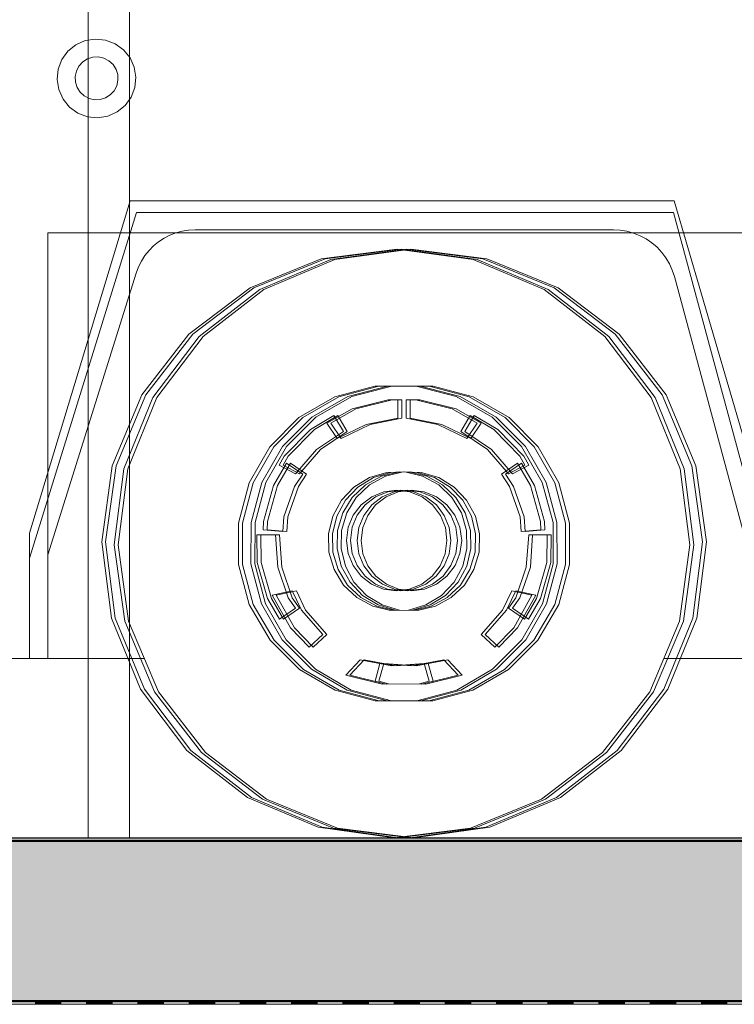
# Model space of a CAD drawing. Header units: metres. Extents: x 1314 to 1415, y -87 to -52.
# Tile 88 of 256: x 1326.74 to 1327.86, y -62.48 to -60.95. Entities that reach past the tile are written whole.
import ezdxf

# ---------------------------------------------------------------- set-up
doc = ezdxf.new("R2010")
doc.units = ezdxf.units.M
doc.header["$PDMODE"] = 65
doc.linetypes.add('AUSGEZOGEN', pattern=[0])
for name, color, linetype, lineweight in [('XR$2$Ansicht', 1, 'AUSGEZOGEN', 50), ('XR$2$Design', 4, 'AUSGEZOGEN', 13), ('XR$2$Möblierung', 4, 'AUSGEZOGEN', 13), ('XR$2$Wand', 1, 'AUSGEZOGEN', 50), ('XR$3$Maßlinie 1_50', 7, 'AUSGEZOGEN', 25), ('XR$4$Muster', 4, 'AUSGEZOGEN', 13)]:
    doc.layers.add(name, color=color, linetype=linetype, lineweight=lineweight)
doc.styles.add('ARIAL', font='arial.ttf')
doc.dimstyles.new('DIMSTYLE_14', dxfattribs={"dimtxt": 0.175, "dimasz": 0.15, "dimexe": 0, "dimexo": 0, "dimgap": 0.0875, "dimtad": 2, "dimrnd": 0.005, "dimzin": 4, "dimdsep": 46, "dimtxsty": 'ARIAL', "dimblk1": 'ALL_ML_KREIS', "dimblk2": 'ALL_ML_KREIS', "dimsah": 1, "dimcen": 0, "dimclrd": 3, "dimclre": 3, "dimclrt": 3, "dimadec": 0, "dimazin": 0, "dimtfac": 1, "dimtdec": 0, "dimtix": 1, "dimtmove": 2, "dimatfit": 3, "dimfxl": 0, "dimtzin": 0, "dimlwd": 0, "dimlwe": 25, "dimarcsym": 0})
doc.dimstyles.new('DIMSTYLE_5', dxfattribs={"dimtxt": 0.125, "dimasz": 0.15, "dimexe": 0, "dimexo": 0, "dimgap": 0.0625, "dimtad": 2, "dimrnd": 0.005, "dimzin": 4, "dimdsep": 46, "dimtxsty": 'ARIAL', "dimblk1": 'ALL_ML_KREIS', "dimblk2": 'ALL_ML_KREIS', "dimsah": 1, "dimcen": 0, "dimclrd": 3, "dimclre": 3, "dimclrt": 3, "dimadec": 0, "dimazin": 0, "dimtfac": 1, "dimtdec": 0, "dimtix": 1, "dimtmove": 2, "dimatfit": 3, "dimfxl": 0, "dimtzin": 0, "dimlwd": 0, "dimlwe": 25, "dimarcsym": 0})
doc.dimstyles.new('DIMSTYLE_9', dxfattribs={"dimtxt": 0.125, "dimasz": 0.15, "dimexe": 0, "dimexo": 0, "dimgap": 0.0625, "dimtad": 2, "dimrnd": 0.005, "dimzin": 4, "dimdsep": 46, "dimtxsty": 'ARIAL', "dimblk1": 'ALL_ML_KREIS', "dimblk2": 'ALL_ML_KREIS', "dimsah": 1, "dimcen": 0, "dimclrd": 3, "dimclre": 3, "dimclrt": 3, "dimadec": 0, "dimazin": 0, "dimtfac": 1, "dimtdec": 0, "dimtix": 1, "dimtmove": 2, "dimatfit": 3, "dimfxl": 0, "dimtzin": 0, "dimlwd": 0, "dimlwe": 25, "dimarcsym": 0})

# ---------------------------------------------------------------- blocks, each defined once
blk = doc.blocks.new('COMPLEXOBJECT_1')
at = {"layer": 'XR$2$Möblierung', "color": 52, "linetype": 'AUSGEZOGEN', "lineweight": 13, "transparency": 33554687}
for p, q in [((1326.8327, -60.9882), (1326.8203, -60.9983)), ((1326.8474, -60.9816), (1326.8327, -60.9882)), ((1326.8632, -60.9791), (1326.8474, -60.9816)), ((1326.8792, -60.9807), (1326.8632, -60.9791)), ((1326.8942, -60.9864), (1326.8792, -60.9807)), ((1326.9072, -60.9958), (1326.8942, -60.9864)), ((1326.8203, -60.9983), (1326.8109, -61.0113)), ((1326.8592, -61.0075), (1326.8509, -61.0101)), ((1326.868, -61.0071), (1326.8592, -61.0075)), ((1326.8765, -61.009), (1326.868, -61.0071)), ((1326.9173, -61.0082), (1326.9072, -60.9958)), ((1326.8109, -61.0113), (1326.8052, -61.0263)), ((1326.8375, -61.0212), (1326.8335, -61.029)), ((1326.8435, -61.0148), (1326.8375, -61.0212)), ((1326.8509, -61.0101), (1326.8435, -61.0148)), ((1326.8843, -61.0131), (1326.8765, -61.009)), ((1326.8907, -61.019), (1326.8843, -61.0131)), ((1326.8954, -61.0264), (1326.8907, -61.019)), ((1326.9239, -61.0229), (1326.9173, -61.0082)), ((1326.9264, -61.0387), (1326.9239, -61.0229)), ((1326.8052, -61.0263), (1326.8035, -61.0423)), ((1326.8335, -61.029), (1326.8316, -61.0375)), ((1326.8316, -61.0375), (1326.832, -61.0463)), ((1326.898, -61.0347), (1326.8954, -61.0264)), ((1326.8984, -61.0435), (1326.898, -61.0347)), ((1326.8035, -61.0423), (1326.8061, -61.0581)), ((1326.832, -61.0463), (1326.8346, -61.0546)), ((1326.8924, -61.0598), (1326.8965, -61.052)), ((1326.8965, -61.052), (1326.8984, -61.0435)), ((1326.9248, -61.0547), (1326.9264, -61.0387)), ((1326.8061, -61.0581), (1326.8127, -61.0727)), ((1326.8346, -61.0546), (1326.8393, -61.062)), ((1326.8393, -61.062), (1326.8457, -61.0679)), ((1326.8457, -61.0679), (1326.8535, -61.072)), ((1326.8791, -61.0709), (1326.8865, -61.0662)), ((1326.8865, -61.0662), (1326.8924, -61.0598)), ((1326.9191, -61.0697), (1326.9248, -61.0547)), ((1326.8127, -61.0727), (1326.8228, -61.0852)), ((1326.8535, -61.072), (1326.862, -61.0739)), ((1326.862, -61.0739), (1326.8708, -61.0735)), ((1326.8708, -61.0735), (1326.8791, -61.0709)), ((1326.8972, -61.0928), (1326.9097, -61.0827)), ((1326.9097, -61.0827), (1326.9191, -61.0697)), ((1326.8228, -61.0852), (1326.8358, -61.0946)), ((1326.8358, -61.0946), (1326.8508, -61.1003)), ((1326.8667, -61.1019), (1326.8826, -61.0994)), ((1326.8826, -61.0994), (1326.8972, -61.0928)), ((1326.8508, -61.1003), (1326.8667, -61.1019)), ((1326.9174, -61.2313), (1326.7604, -61.7501)), ((1327.7668, -61.2313), (1326.9174, -61.2313)), ((1327.9251, -61.773), (1327.7668, -61.2313)), ((1326.9274, -61.2496), (1326.7604, -61.7887)), ((1327.7656, -61.2496), (1326.9274, -61.2496)), ((1326.9274, -61.2496), (1326.9665, -61.2496)), ((1326.9665, -61.2496), (1327.7656, -61.2496)), ((1327.91, -61.7836), (1327.7656, -61.2496)), ((1326.7889, -61.7836), (1326.7889, -61.2815)), ((1327.8841, -61.2815), (1326.7889, -61.2815)), ((1326.7889, -61.2815), (1326.7889, -61.9457)), ((1326.989, -61.2815), (1326.9795, -61.2851)), ((1326.9988, -61.2788), (1326.989, -61.2815)), ((1327.0088, -61.2772), (1326.9988, -61.2788)), ((1327.019, -61.2767), (1327.0088, -61.2772)), ((1327.6718, -61.2767), (1327.019, -61.2767)), ((1327.6825, -61.2773), (1327.6718, -61.2767)), ((1327.6931, -61.279), (1327.6825, -61.2773)), ((1327.7035, -61.2819), (1327.6931, -61.279)), ((1327.7135, -61.2859), (1327.7035, -61.2819)), ((1326.9619, -61.2954), (1326.9541, -61.3018)), ((1326.9704, -61.2898), (1326.9619, -61.2954)), ((1326.9795, -61.2851), (1326.9704, -61.2898)), ((1327.723, -61.291), (1327.7135, -61.2859)), ((1327.7318, -61.297), (1327.723, -61.291)), ((1327.74, -61.304), (1327.7318, -61.297)), ((1326.9469, -61.309), (1326.9406, -61.317)), ((1326.9541, -61.3018), (1326.9469, -61.309)), ((1327.2156, -61.3219), (1327.3345, -61.3069)), ((1327.3407, -61.3069), (1327.2218, -61.3219)), ((1327.3493, -61.3069), (1327.2306, -61.3232)), ((1327.3555, -61.3069), (1327.2368, -61.3232)), ((1327.3345, -61.3069), (1327.4532, -61.3232)), ((1327.4594, -61.3232), (1327.3407, -61.3069)), ((1327.4682, -61.3219), (1327.3493, -61.3069)), ((1327.4744, -61.3219), (1327.3555, -61.3069)), ((1327.7474, -61.3119), (1327.74, -61.304)), ((1327.7538, -61.3205), (1327.7474, -61.3119)), ((1326.9351, -61.3255), (1326.9306, -61.3346)), ((1326.9406, -61.317), (1326.9351, -61.3255)), ((1327.1046, -61.3672), (1327.2156, -61.3219)), ((1327.2218, -61.3219), (1327.1108, -61.3672)), ((1327.2306, -61.3232), (1327.1201, -61.3696)), ((1327.2368, -61.3232), (1327.1263, -61.3696)), ((1327.4532, -61.3232), (1327.5637, -61.3696)), ((1327.5699, -61.3696), (1327.4594, -61.3232)), ((1327.5792, -61.3672), (1327.4682, -61.3219)), ((1327.5854, -61.3672), (1327.4744, -61.3219)), ((1327.7593, -61.3297), (1327.7538, -61.3205)), ((1327.7638, -61.3395), (1327.7593, -61.3297)), ((1326.927, -61.3442), (1326.7889, -61.7836)), ((1326.9306, -61.3346), (1326.927, -61.3442)), ((1327.7671, -61.3497), (1327.7638, -61.3395)), ((1327.8841, -61.7836), (1327.7671, -61.3497)), ((1327.0092, -61.4397), (1327.1046, -61.3672)), ((1327.1108, -61.3672), (1327.0154, -61.4397)), ((1327.1201, -61.3696), (1327.0254, -61.443)), ((1327.1263, -61.3696), (1327.0316, -61.443)), ((1327.5637, -61.3696), (1327.6584, -61.443)), ((1327.6646, -61.443), (1327.5699, -61.3696)), ((1327.6746, -61.4397), (1327.5792, -61.3672)), ((1327.6808, -61.4397), (1327.5854, -61.3672)), ((1326.9357, -61.5344), (1327.0092, -61.4397)), ((1327.0154, -61.4397), (1326.9419, -61.5344)), ((1327.0254, -61.443), (1326.9529, -61.5385)), ((1327.0316, -61.443), (1326.9591, -61.5385)), ((1327.6584, -61.443), (1327.7309, -61.5385)), ((1327.7371, -61.5385), (1327.6646, -61.443)), ((1327.7481, -61.5344), (1327.6746, -61.4397)), ((1327.7543, -61.5344), (1327.6808, -61.4397)), ((1327.2994, -61.5205), (1327.237, -61.5373)), ((1327.2432, -61.5373), (1327.3056, -61.5205)), ((1327.2573, -61.537), (1327.3198, -61.5204)), ((1327.326, -61.5204), (1327.2635, -61.537)), ((1327.364, -61.5204), (1327.2994, -61.5205)), ((1327.3056, -61.5205), (1327.3702, -61.5204)), ((1327.3198, -61.5204), (1327.3844, -61.5205)), ((1327.3906, -61.5205), (1327.326, -61.5204)), ((1327.4265, -61.537), (1327.364, -61.5204)), ((1327.3702, -61.5204), (1327.4327, -61.537)), ((1327.3844, -61.5205), (1327.4468, -61.5373)), ((1327.453, -61.5373), (1327.3906, -61.5205)), ((1326.8893, -61.6449), (1326.9357, -61.5344)), ((1326.9419, -61.5344), (1326.8955, -61.6449)), ((1326.9529, -61.5385), (1326.9076, -61.6494)), ((1326.9591, -61.5385), (1326.9138, -61.6494)), ((1327.237, -61.5373), (1327.181, -61.5697)), ((1327.1872, -61.5697), (1327.2432, -61.5373)), ((1327.2012, -61.5692), (1327.2573, -61.537)), ((1327.2635, -61.537), (1327.2074, -61.5692)), ((1327.3204, -61.5418), (1327.2638, -61.5562)), ((1327.27, -61.5562), (1327.3266, -61.5418)), ((1327.3355, -61.542), (1327.3204, -61.5418)), ((1327.3266, -61.5418), (1327.3417, -61.542)), ((1327.3355, -61.5708), (1327.3355, -61.542)), ((1327.3417, -61.542), (1327.3417, -61.5708)), ((1327.3483, -61.542), (1327.3634, -61.5418)), ((1327.3483, -61.5708), (1327.3483, -61.542)), ((1327.3696, -61.5418), (1327.3545, -61.542)), ((1327.3545, -61.542), (1327.3545, -61.5708)), ((1327.3634, -61.5418), (1327.42, -61.5562)), ((1327.4262, -61.5562), (1327.3696, -61.5418)), ((1327.4826, -61.5692), (1327.4265, -61.537)), ((1327.4327, -61.537), (1327.4888, -61.5692)), ((1327.4468, -61.5373), (1327.5028, -61.5697)), ((1327.509, -61.5697), (1327.453, -61.5373)), ((1327.7309, -61.5385), (1327.7762, -61.6494)), ((1327.7824, -61.6494), (1327.7371, -61.5385)), ((1327.7945, -61.6449), (1327.7481, -61.5344)), ((1327.8007, -61.6449), (1327.7543, -61.5344)), ((1327.2638, -61.5562), (1327.2247, -61.5781)), ((1327.2309, -61.5781), (1327.27, -61.5562)), ((1327.42, -61.5562), (1327.4591, -61.5781)), ((1327.4653, -61.5781), (1327.4262, -61.5562)), ((1327.181, -61.5697), (1327.1354, -61.6155)), ((1327.1416, -61.6155), (1327.1872, -61.5697)), ((1327.1554, -61.6149), (1327.2012, -61.5692)), ((1327.2074, -61.5692), (1327.1617, -61.6149)), ((1327.1988, -61.5882), (1327.2356, -61.5663)), ((1327.2418, -61.5663), (1327.205, -61.5882)), ((1327.2356, -61.5663), (1327.2503, -61.5911)), ((1327.2565, -61.5911), (1327.2418, -61.5663)), ((1327.2859, -61.5802), (1327.3355, -61.5708)), ((1327.3417, -61.5708), (1327.2921, -61.5802)), ((1327.3979, -61.5802), (1327.3483, -61.5708)), ((1327.3545, -61.5708), (1327.4041, -61.5802)), ((1327.4482, -61.5663), (1327.4335, -61.5911)), ((1327.4397, -61.5911), (1327.4544, -61.5663)), ((1327.485, -61.5882), (1327.4482, -61.5663)), ((1327.4544, -61.5663), (1327.4912, -61.5882)), ((1327.5283, -61.6149), (1327.4826, -61.5692)), ((1327.4888, -61.5692), (1327.5346, -61.6149)), ((1327.5028, -61.5697), (1327.5484, -61.6155)), ((1327.5546, -61.6155), (1327.509, -61.5697)), ((1327.1581, -61.63), (1327.1988, -61.5882)), ((1327.205, -61.5882), (1327.1643, -61.63)), ((1327.2503, -61.5911), (1327.2086, -61.6194)), ((1327.2148, -61.6194), (1327.2565, -61.5911)), ((1327.2247, -61.5781), (1327.2405, -61.6022)), ((1327.2467, -61.6022), (1327.2309, -61.5781)), ((1327.2405, -61.6022), (1327.2859, -61.5802)), ((1327.2921, -61.5802), (1327.2467, -61.6022)), ((1327.4433, -61.6022), (1327.3979, -61.5802)), ((1327.4041, -61.5802), (1327.4495, -61.6022)), ((1327.4335, -61.5911), (1327.4752, -61.6194)), ((1327.4814, -61.6194), (1327.4397, -61.5911)), ((1327.4591, -61.5781), (1327.4433, -61.6022)), ((1327.4495, -61.6022), (1327.4653, -61.5781)), ((1327.5257, -61.63), (1327.485, -61.5882)), ((1327.4912, -61.5882), (1327.5319, -61.63)), ((1327.1354, -61.6155), (1327.1031, -61.6716)), ((1327.1094, -61.6716), (1327.1416, -61.6155)), ((1327.123, -61.6708), (1327.1554, -61.6149)), ((1327.1617, -61.6149), (1327.1292, -61.6708)), ((1327.2086, -61.6194), (1327.1756, -61.6576)), ((1327.1818, -61.6576), (1327.2148, -61.6194)), ((1327.4752, -61.6194), (1327.5082, -61.6576)), ((1327.5144, -61.6576), (1327.4814, -61.6194)), ((1327.5608, -61.6708), (1327.5283, -61.6149)), ((1327.5346, -61.6149), (1327.567, -61.6708)), ((1327.5484, -61.6155), (1327.5807, -61.6716)), ((1327.5869, -61.6716), (1327.5546, -61.6155)), ((1327.1503, -61.6439), (1327.1581, -61.63)), ((1327.1643, -61.63), (1327.1565, -61.6439)), ((1327.5335, -61.6439), (1327.5257, -61.63)), ((1327.5319, -61.63), (1327.5397, -61.6439)), ((1326.873, -61.7636), (1326.8893, -61.6449)), ((1326.8955, -61.6449), (1326.8792, -61.7636)), ((1326.9076, -61.6494), (1326.8926, -61.7683)), ((1326.9138, -61.6494), (1326.8988, -61.7683)), ((1327.1618, -61.641), (1327.1413, -61.6756)), ((1327.1475, -61.6756), (1327.168, -61.641)), ((1327.1756, -61.6576), (1327.1503, -61.6439)), ((1327.1565, -61.6439), (1327.1818, -61.6576)), ((1327.1868, -61.658), (1327.1618, -61.641)), ((1327.168, -61.641), (1327.193, -61.658)), ((1327.497, -61.658), (1327.522, -61.641)), ((1327.5282, -61.641), (1327.5032, -61.658)), ((1327.5082, -61.6576), (1327.5335, -61.6439)), ((1327.5397, -61.6439), (1327.5144, -61.6576)), ((1327.522, -61.641), (1327.5425, -61.6756)), ((1327.5282, -61.641), (1327.5487, -61.6756)), ((1327.7762, -61.6494), (1327.7912, -61.7683)), ((1327.7974, -61.7683), (1327.7824, -61.6494)), ((1327.8108, -61.7636), (1327.7945, -61.6449)), ((1327.817, -61.7636), (1327.8007, -61.6449)), ((1327.174, -61.6769), (1327.1868, -61.658)), ((1327.193, -61.658), (1327.1802, -61.6769)), ((1327.2667, -61.678), (1327.291, -61.6632)), ((1327.2972, -61.6632), (1327.273, -61.678)), ((1327.3096, -61.661), (1327.2847, -61.6746)), ((1327.2909, -61.6746), (1327.3159, -61.661)), ((1327.291, -61.6632), (1327.3182, -61.6551)), ((1327.3244, -61.6551), (1327.2972, -61.6632)), ((1327.3372, -61.6544), (1327.3096, -61.661)), ((1327.3159, -61.661), (1327.3435, -61.6544)), ((1327.3182, -61.6551), (1327.3465, -61.6544)), ((1327.3528, -61.6544), (1327.3244, -61.6551)), ((1327.3656, -61.6551), (1327.3372, -61.6544)), ((1327.3435, -61.6544), (1327.3718, -61.6551)), ((1327.3465, -61.6544), (1327.3741, -61.661)), ((1327.3804, -61.661), (1327.3528, -61.6544)), ((1327.3928, -61.6632), (1327.3656, -61.6551)), ((1327.3718, -61.6551), (1327.3991, -61.6632)), ((1327.3741, -61.661), (1327.3991, -61.6746)), ((1327.4053, -61.6746), (1327.3804, -61.661)), ((1327.417, -61.678), (1327.3928, -61.6632)), ((1327.3991, -61.6632), (1327.4233, -61.678)), ((1327.5098, -61.6769), (1327.497, -61.658)), ((1327.5032, -61.658), (1327.5161, -61.6769)), ((1327.1031, -61.6716), (1327.0865, -61.7341)), ((1327.0927, -61.7341), (1327.1094, -61.6716)), ((1327.1062, -61.7332), (1327.123, -61.6708)), ((1327.1292, -61.6708), (1327.1124, -61.7332)), ((1327.1413, -61.6756), (1327.1255, -61.7317)), ((1327.1317, -61.7317), (1327.1475, -61.6756)), ((1327.1574, -61.7246), (1327.174, -61.6769)), ((1327.1802, -61.6769), (1327.1636, -61.7246)), ((1327.2472, -61.6986), (1327.2667, -61.678)), ((1327.273, -61.678), (1327.2534, -61.6986)), ((1327.2847, -61.6746), (1327.2641, -61.6941)), ((1327.2703, -61.6941), (1327.2909, -61.6746)), ((1327.3338, -61.6829), (1327.3135, -61.6855)), ((1327.3197, -61.6855), (1327.34, -61.6829)), ((1327.35, -61.6829), (1327.3297, -61.6856)), ((1327.3541, -61.6856), (1327.3338, -61.6829)), ((1327.3562, -61.6829), (1327.3359, -61.6856)), ((1327.34, -61.6829), (1327.3603, -61.6856)), ((1327.3703, -61.6855), (1327.35, -61.6829)), ((1327.3765, -61.6855), (1327.3562, -61.6829)), ((1327.3991, -61.6746), (1327.4197, -61.6941)), ((1327.4259, -61.6941), (1327.4053, -61.6746)), ((1327.4366, -61.6986), (1327.417, -61.678)), ((1327.4233, -61.678), (1327.4428, -61.6986)), ((1327.5264, -61.7246), (1327.5098, -61.6769)), ((1327.5161, -61.6769), (1327.5326, -61.7246)), ((1327.5425, -61.6756), (1327.5583, -61.7317)), ((1327.5645, -61.7317), (1327.5487, -61.6756)), ((1327.5776, -61.7332), (1327.5608, -61.6708)), ((1327.567, -61.6708), (1327.5838, -61.7332)), ((1327.5807, -61.6716), (1327.5973, -61.7341)), ((1327.6035, -61.7341), (1327.5869, -61.6716)), ((1327.2337, -61.7235), (1327.2472, -61.6986)), ((1327.2534, -61.6986), (1327.2399, -61.7235)), ((1327.2641, -61.6941), (1327.2493, -61.7183)), ((1327.2555, -61.7183), (1327.2703, -61.6941)), ((1327.2945, -61.6933), (1327.2782, -61.7057)), ((1327.2844, -61.7057), (1327.3007, -61.6933)), ((1327.3135, -61.6855), (1327.2945, -61.6933)), ((1327.3107, -61.6935), (1327.2945, -61.706)), ((1327.3007, -61.6933), (1327.3197, -61.6855)), ((1327.317, -61.6935), (1327.3007, -61.706)), ((1327.3297, -61.6856), (1327.3107, -61.6935)), ((1327.3359, -61.6856), (1327.317, -61.6935)), ((1327.3731, -61.6935), (1327.3541, -61.6856)), ((1327.3603, -61.6856), (1327.3793, -61.6935)), ((1327.3893, -61.6933), (1327.3703, -61.6855)), ((1327.3893, -61.706), (1327.3731, -61.6935)), ((1327.3955, -61.6933), (1327.3765, -61.6855)), ((1327.3793, -61.6935), (1327.3955, -61.706)), ((1327.4056, -61.7057), (1327.3893, -61.6933)), ((1327.4118, -61.7057), (1327.3955, -61.6933)), ((1327.4197, -61.6941), (1327.4345, -61.7183)), ((1327.4407, -61.7183), (1327.4259, -61.6941)), ((1327.4501, -61.7235), (1327.4366, -61.6986)), ((1327.4428, -61.6986), (1327.4564, -61.7235)), ((1327.2782, -61.7057), (1327.2657, -61.7219)), ((1327.2719, -61.7219), (1327.2844, -61.7057)), ((1327.2945, -61.706), (1327.2821, -61.7224)), ((1327.3007, -61.706), (1327.2883, -61.7224)), ((1327.4017, -61.7224), (1327.3893, -61.706)), ((1327.3955, -61.706), (1327.4079, -61.7224)), ((1327.4181, -61.7219), (1327.4056, -61.7057)), ((1327.4243, -61.7219), (1327.4118, -61.7057)), ((1327.1557, -61.7471), (1327.1574, -61.7246)), ((1327.1636, -61.7246), (1327.1619, -61.7471)), ((1327.227, -61.7511), (1327.2337, -61.7235)), ((1327.2399, -61.7235), (1327.2332, -61.7511)), ((1327.2493, -61.7183), (1327.2412, -61.7456)), ((1327.2475, -61.7456), (1327.2555, -61.7183)), ((1327.2657, -61.7219), (1327.2578, -61.7408)), ((1327.264, -61.7408), (1327.2719, -61.7219)), ((1327.2821, -61.7224), (1327.2743, -61.7413)), ((1327.2883, -61.7224), (1327.2805, -61.7413)), ((1327.4095, -61.7413), (1327.4017, -61.7224)), ((1327.4079, -61.7224), (1327.4157, -61.7413)), ((1327.426, -61.7408), (1327.4181, -61.7219)), ((1327.4322, -61.7408), (1327.4243, -61.7219)), ((1327.4345, -61.7183), (1327.4425, -61.7456)), ((1327.4488, -61.7456), (1327.4407, -61.7183)), ((1327.4568, -61.7511), (1327.4501, -61.7235)), ((1327.4564, -61.7235), (1327.463, -61.7511)), ((1327.5281, -61.7471), (1327.5264, -61.7246)), ((1327.5326, -61.7246), (1327.5343, -61.7471)), ((1327.0865, -61.7341), (1327.0866, -61.7987)), ((1327.0928, -61.7987), (1327.0927, -61.7341)), ((1327.1061, -61.7979), (1327.1062, -61.7332)), ((1327.1124, -61.7332), (1327.1123, -61.7979)), ((1327.1255, -61.7317), (1327.1253, -61.7449)), ((1327.1253, -61.7449), (1327.1557, -61.7471)), ((1327.1315, -61.7449), (1327.1317, -61.7317)), ((1327.1619, -61.7471), (1327.1315, -61.7449)), ((1327.2578, -61.7408), (1327.255, -61.7612)), ((1327.2613, -61.7612), (1327.264, -61.7408)), ((1327.2743, -61.7413), (1327.2717, -61.7616)), ((1327.2805, -61.7413), (1327.2779, -61.7616)), ((1327.4121, -61.7616), (1327.4095, -61.7413)), ((1327.4157, -61.7413), (1327.4183, -61.7616)), ((1327.4287, -61.7612), (1327.426, -61.7408)), ((1327.435, -61.7612), (1327.4322, -61.7408)), ((1327.5585, -61.7449), (1327.5281, -61.7471)), ((1327.5343, -61.7471), (1327.5647, -61.7449)), ((1327.5583, -61.7317), (1327.5585, -61.7449)), ((1327.5647, -61.7449), (1327.5645, -61.7317)), ((1327.5777, -61.7979), (1327.5776, -61.7332)), ((1327.5838, -61.7332), (1327.5839, -61.7979)), ((1327.5973, -61.7341), (1327.5972, -61.7987)), ((1327.6034, -61.7987), (1327.6035, -61.7341)), ((1326.7604, -61.7501), (1326.7604, -61.9457)), ((1327.1159, -61.7958), (1327.1154, -61.7526)), ((1327.1154, -61.7526), (1327.1442, -61.7526)), ((1327.1504, -61.7526), (1327.1216, -61.7526)), ((1327.1216, -61.7526), (1327.1222, -61.7958)), ((1327.1442, -61.7526), (1327.1478, -61.8029)), ((1327.1541, -61.8029), (1327.1504, -61.7526)), ((1327.2277, -61.7795), (1327.227, -61.7511)), ((1327.2332, -61.7511), (1327.234, -61.7795)), ((1327.2412, -61.7456), (1327.2405, -61.7739)), ((1327.2467, -61.7739), (1327.2475, -61.7456)), ((1327.4425, -61.7456), (1327.4433, -61.7739)), ((1327.4495, -61.7739), (1327.4488, -61.7456)), ((1327.456, -61.7795), (1327.4568, -61.7511)), ((1327.463, -61.7511), (1327.4623, -61.7795)), ((1327.5396, -61.7526), (1327.5359, -61.8029)), ((1327.5684, -61.7526), (1327.5396, -61.7526)), ((1327.5422, -61.8029), (1327.5458, -61.7526)), ((1327.5458, -61.7526), (1327.5746, -61.7526)), ((1327.5678, -61.7958), (1327.5684, -61.7526)), ((1327.5746, -61.7526), (1327.5741, -61.7958)), ((1326.8881, -61.8825), (1326.873, -61.7636)), ((1326.8792, -61.7636), (1326.8943, -61.8825)), ((1326.8926, -61.7683), (1326.9089, -61.8871)), ((1326.8988, -61.7683), (1326.9151, -61.8871)), ((1327.2405, -61.7739), (1327.2471, -61.8015)), ((1327.2534, -61.8015), (1327.2467, -61.7739)), ((1327.255, -61.7612), (1327.2577, -61.7815)), ((1327.2639, -61.7815), (1327.2613, -61.7612)), ((1327.2717, -61.7616), (1327.2744, -61.782)), ((1327.2779, -61.7616), (1327.2806, -61.782)), ((1327.4094, -61.782), (1327.4121, -61.7616)), ((1327.4183, -61.7616), (1327.4156, -61.782)), ((1327.4261, -61.7815), (1327.4287, -61.7612)), ((1327.4323, -61.7815), (1327.435, -61.7612)), ((1327.4433, -61.7739), (1327.4366, -61.8015)), ((1327.4429, -61.8015), (1327.4495, -61.7739)), ((1327.7912, -61.7683), (1327.7749, -61.8871)), ((1327.7812, -61.8871), (1327.7974, -61.7683)), ((1327.7957, -61.8825), (1327.8108, -61.7636)), ((1327.8019, -61.8825), (1327.817, -61.7636)), ((1326.7604, -61.7887), (1326.7604, -61.9457)), ((1326.7889, -61.7836), (1326.7889, -61.9457)), ((1327.2358, -61.8067), (1327.2277, -61.7795)), ((1327.234, -61.7795), (1327.242, -61.8067)), ((1327.2577, -61.7815), (1327.2654, -61.8005)), ((1327.2717, -61.8005), (1327.2639, -61.7815)), ((1327.2744, -61.782), (1327.2823, -61.8009)), ((1327.2806, -61.782), (1327.2885, -61.8009)), ((1327.4015, -61.8009), (1327.4094, -61.782)), ((1327.4156, -61.782), (1327.4077, -61.8009)), ((1327.4183, -61.8005), (1327.4261, -61.7815)), ((1327.4246, -61.8005), (1327.4323, -61.7815)), ((1327.448, -61.8067), (1327.456, -61.7795)), ((1327.4623, -61.7795), (1327.4542, -61.8067)), ((1327.0866, -61.7987), (1327.1035, -61.8611)), ((1327.1097, -61.8611), (1327.0928, -61.7987)), ((1327.1227, -61.8604), (1327.1061, -61.7979)), ((1327.1123, -61.7979), (1327.1289, -61.8604)), ((1327.1318, -61.852), (1327.1159, -61.7958)), ((1327.1222, -61.7958), (1327.138, -61.852)), ((1327.1478, -61.8029), (1327.1644, -61.8506)), ((1327.1706, -61.8506), (1327.1541, -61.8029)), ((1327.2471, -61.8015), (1327.2607, -61.8265)), ((1327.2669, -61.8265), (1327.2534, -61.8015)), ((1327.2654, -61.8005), (1327.2779, -61.8168)), ((1327.2841, -61.8168), (1327.2717, -61.8005)), ((1327.2823, -61.8009), (1327.2949, -61.8171)), ((1327.2885, -61.8009), (1327.3011, -61.8171)), ((1327.3889, -61.8171), (1327.4015, -61.8009)), ((1327.4077, -61.8009), (1327.3951, -61.8171)), ((1327.4059, -61.8168), (1327.4183, -61.8005)), ((1327.4121, -61.8168), (1327.4246, -61.8005)), ((1327.4231, -61.8265), (1327.4366, -61.8015)), ((1327.4293, -61.8265), (1327.4429, -61.8015)), ((1327.5359, -61.8029), (1327.5194, -61.8506)), ((1327.5256, -61.8506), (1327.5422, -61.8029)), ((1327.552, -61.852), (1327.5678, -61.7958)), ((1327.5741, -61.7958), (1327.5582, -61.852)), ((1327.5611, -61.8604), (1327.5777, -61.7979)), ((1327.5839, -61.7979), (1327.5673, -61.8604)), ((1327.5972, -61.7987), (1327.5803, -61.8611)), ((1327.5866, -61.8611), (1327.6034, -61.7987)), ((1327.2506, -61.8309), (1327.2358, -61.8067)), ((1327.242, -61.8067), (1327.2568, -61.8309)), ((1327.2779, -61.8168), (1327.2941, -61.8293)), ((1327.3003, -61.8293), (1327.2841, -61.8168)), ((1327.2949, -61.8171), (1327.3112, -61.8295)), ((1327.3011, -61.8171), (1327.3174, -61.8295)), ((1327.3726, -61.8295), (1327.3889, -61.8171)), ((1327.3951, -61.8171), (1327.3788, -61.8295)), ((1327.3897, -61.8293), (1327.4059, -61.8168)), ((1327.3959, -61.8293), (1327.4121, -61.8168)), ((1327.4332, -61.8309), (1327.448, -61.8067)), ((1327.4542, -61.8067), (1327.4394, -61.8309)), ((1327.2712, -61.8505), (1327.2506, -61.8309)), ((1327.2568, -61.8309), (1327.2774, -61.8505)), ((1327.2607, -61.8265), (1327.2802, -61.847)), ((1327.2865, -61.847), (1327.2669, -61.8265)), ((1327.2941, -61.8293), (1327.313, -61.8372)), ((1327.3192, -61.8372), (1327.3003, -61.8293)), ((1327.3112, -61.8295), (1327.3301, -61.8373)), ((1327.313, -61.8372), (1327.3333, -61.8399)), ((1327.3174, -61.8295), (1327.3363, -61.8373)), ((1327.3395, -61.8399), (1327.3192, -61.8372)), ((1327.3505, -61.8399), (1327.3708, -61.8372)), ((1327.3537, -61.8373), (1327.3726, -61.8295)), ((1327.3567, -61.8399), (1327.377, -61.8372)), ((1327.3788, -61.8295), (1327.3599, -61.8373)), ((1327.3708, -61.8372), (1327.3897, -61.8293)), ((1327.377, -61.8372), (1327.3959, -61.8293)), ((1327.4231, -61.8265), (1327.4035, -61.847)), ((1327.4098, -61.847), (1327.4293, -61.8265)), ((1327.4126, -61.8505), (1327.4332, -61.8309)), ((1327.4394, -61.8309), (1327.4188, -61.8505)), ((1327.1508, -61.8839), (1327.1318, -61.852)), ((1327.138, -61.852), (1327.157, -61.8839)), ((1327.1706, -61.84), (1327.1391, -61.8466)), ((1327.1391, -61.8466), (1327.1676, -61.8975)), ((1327.1453, -61.8466), (1327.1769, -61.84)), ((1327.1738, -61.8975), (1327.1453, -61.8466)), ((1327.1644, -61.8506), (1327.1756, -61.867)), ((1327.1851, -61.8699), (1327.1706, -61.84)), ((1327.1818, -61.867), (1327.1706, -61.8506)), ((1327.1769, -61.84), (1327.1913, -61.8699)), ((1327.2961, -61.864), (1327.2712, -61.8505)), ((1327.2774, -61.8505), (1327.3024, -61.864)), ((1327.2802, -61.847), (1327.3045, -61.8619)), ((1327.3107, -61.8619), (1327.2865, -61.847)), ((1327.3301, -61.8373), (1327.3505, -61.8399)), ((1327.3333, -61.8399), (1327.3537, -61.8373)), ((1327.3363, -61.8373), (1327.3567, -61.8399)), ((1327.3599, -61.8373), (1327.3395, -61.8399)), ((1327.4035, -61.847), (1327.3793, -61.8619)), ((1327.3856, -61.8619), (1327.4098, -61.847)), ((1327.3876, -61.864), (1327.4126, -61.8505)), ((1327.4188, -61.8505), (1327.3939, -61.864)), ((1327.4987, -61.8699), (1327.5132, -61.84)), ((1327.5194, -61.84), (1327.5049, -61.8699)), ((1327.5194, -61.8506), (1327.5082, -61.867)), ((1327.5132, -61.84), (1327.5447, -61.8466)), ((1327.5144, -61.867), (1327.5256, -61.8506)), ((1327.5447, -61.8466), (1327.5162, -61.8975)), ((1327.5509, -61.8466), (1327.5194, -61.84)), ((1327.5224, -61.8975), (1327.5509, -61.8466)), ((1327.533, -61.8839), (1327.552, -61.852)), ((1327.5582, -61.852), (1327.5392, -61.8839)), ((1327.1035, -61.8611), (1327.1359, -61.9171)), ((1327.1421, -61.9171), (1327.1097, -61.8611)), ((1327.1549, -61.9164), (1327.1227, -61.8604)), ((1327.1289, -61.8604), (1327.1612, -61.9164)), ((1327.1756, -61.867), (1327.1508, -61.8839)), ((1327.157, -61.8839), (1327.1818, -61.867)), ((1327.3237, -61.8707), (1327.2961, -61.864)), ((1327.3024, -61.864), (1327.33, -61.8707)), ((1327.3045, -61.8619), (1327.3317, -61.8699)), ((1327.3379, -61.8699), (1327.3107, -61.8619)), ((1327.3793, -61.8619), (1327.3521, -61.8699)), ((1327.3583, -61.8699), (1327.3856, -61.8619)), ((1327.36, -61.8707), (1327.3876, -61.864)), ((1327.3939, -61.864), (1327.3663, -61.8707)), ((1327.5082, -61.867), (1327.533, -61.8839)), ((1327.5392, -61.8839), (1327.5144, -61.867)), ((1327.5288, -61.9164), (1327.5611, -61.8604)), ((1327.5673, -61.8604), (1327.5351, -61.9164)), ((1327.5803, -61.8611), (1327.5479, -61.9171)), ((1327.5541, -61.9171), (1327.5866, -61.8611)), ((1326.9334, -61.9935), (1326.8881, -61.8825)), ((1326.8943, -61.8825), (1326.9396, -61.9935)), ((1327.2181, -61.9081), (1327.1851, -61.8699)), ((1327.1913, -61.8699), (1327.2243, -61.9081)), ((1327.3521, -61.8699), (1327.3237, -61.8707)), ((1327.33, -61.8707), (1327.3583, -61.8699)), ((1327.3317, -61.8699), (1327.36, -61.8707)), ((1327.3663, -61.8707), (1327.3379, -61.8699)), ((1327.4657, -61.9081), (1327.4987, -61.8699)), ((1327.5049, -61.8699), (1327.4719, -61.9081)), ((1327.7504, -61.9935), (1327.7957, -61.8825)), ((1327.7567, -61.9935), (1327.8019, -61.8825)), ((1326.9089, -61.8871), (1326.9553, -61.9976)), ((1326.9151, -61.8871), (1326.9615, -61.9976)), ((1327.1676, -61.8975), (1327.1969, -61.9276)), ((1327.2032, -61.9276), (1327.1738, -61.8975)), ((1327.5162, -61.8975), (1327.4869, -61.9276)), ((1327.4931, -61.9276), (1327.5224, -61.8975)), ((1327.7749, -61.8871), (1327.7285, -61.9976)), ((1327.7347, -61.9976), (1327.7812, -61.8871)), ((1327.1969, -61.9276), (1327.2181, -61.9081)), ((1327.2243, -61.9081), (1327.2032, -61.9276)), ((1327.4869, -61.9276), (1327.4657, -61.9081)), ((1327.4719, -61.9081), (1327.4931, -61.9276)), ((1327.1359, -61.9171), (1327.1817, -61.9627)), ((1327.1879, -61.9627), (1327.1421, -61.9171)), ((1327.2006, -61.9622), (1327.1549, -61.9164)), ((1327.1612, -61.9164), (1327.2068, -61.9622)), ((1327.4832, -61.9622), (1327.5288, -61.9164)), ((1327.5351, -61.9164), (1327.4894, -61.9622)), ((1327.5479, -61.9171), (1327.5021, -61.9627)), ((1327.5083, -61.9627), (1327.5541, -61.9171)), ((1326.7604, -61.9457), (1326.713, -61.9457)), ((1326.7889, -61.9457), (1326.7604, -61.9457)), ((1326.9397, -61.9457), (1326.7889, -61.9457)), ((1327.2543, -61.9713), (1327.2764, -61.9473)), ((1327.2826, -61.9473), (1327.2605, -61.9713)), ((1327.2764, -61.9473), (1327.326, -61.9567)), ((1327.3322, -61.9567), (1327.2826, -61.9473)), ((1327.3075, -61.953), (1327.2997, -61.9807)), ((1327.3059, -61.9807), (1327.3137, -61.953)), ((1327.3578, -61.9567), (1327.3075, -61.953)), ((1327.3137, -61.953), (1327.364, -61.9567)), ((1327.326, -61.9567), (1327.3763, -61.953)), ((1327.3825, -61.953), (1327.3322, -61.9567)), ((1327.4074, -61.9473), (1327.3578, -61.9567)), ((1327.364, -61.9567), (1327.4136, -61.9473)), ((1327.3763, -61.953), (1327.3841, -61.9807)), ((1327.3903, -61.9807), (1327.3825, -61.953)), ((1327.4295, -61.9713), (1327.4074, -61.9473)), ((1327.4136, -61.9473), (1327.4357, -61.9713)), ((1327.8841, -61.9457), (1327.7503, -61.9457)), ((1327.1817, -61.9627), (1327.2377, -61.9949)), ((1327.2439, -61.9949), (1327.1879, -61.9627)), ((1327.2565, -61.9946), (1327.2006, -61.9622)), ((1327.2068, -61.9622), (1327.2627, -61.9946)), ((1327.3108, -61.9857), (1327.2543, -61.9713)), ((1327.2605, -61.9713), (1327.3171, -61.9857)), ((1327.3729, -61.9857), (1327.4295, -61.9713)), ((1327.4357, -61.9713), (1327.3792, -61.9857)), ((1327.4273, -61.9946), (1327.4832, -61.9622)), ((1327.4894, -61.9622), (1327.4335, -61.9946)), ((1327.5021, -61.9627), (1327.4461, -61.9949)), ((1327.4523, -61.9949), (1327.5083, -61.9627)), ((1327.2997, -61.9807), (1327.3146, -61.985)), ((1327.3208, -61.985), (1327.3059, -61.9807)), ((1327.3692, -61.985), (1327.3108, -61.9857)), ((1327.3146, -61.985), (1327.3729, -61.9857)), ((1327.3171, -61.9857), (1327.3754, -61.985)), ((1327.3792, -61.9857), (1327.3208, -61.985)), ((1327.3841, -61.9807), (1327.3692, -61.985)), ((1327.3754, -61.985), (1327.3903, -61.9807)), ((1327.0058, -62.0889), (1326.9334, -61.9935)), ((1326.9396, -61.9935), (1327.012, -62.0889)), ((1326.9553, -61.9976), (1327.0287, -62.0923)), ((1326.9615, -61.9976), (1327.0349, -62.0923)), ((1327.2377, -61.9949), (1327.3002, -62.0116)), ((1327.3064, -62.0116), (1327.2439, -61.9949)), ((1327.3189, -62.0115), (1327.2565, -61.9946)), ((1327.2627, -61.9946), (1327.3252, -62.0115)), ((1327.3648, -62.0115), (1327.4273, -61.9946)), ((1327.4335, -61.9946), (1327.3711, -62.0115)), ((1327.4461, -61.9949), (1327.3836, -62.0116)), ((1327.3898, -62.0116), (1327.4523, -61.9949)), ((1327.7285, -61.9976), (1327.6551, -62.0923)), ((1327.6613, -62.0923), (1327.7347, -61.9976)), ((1327.678, -62.0889), (1327.7504, -61.9935)), ((1327.6842, -62.0889), (1327.7567, -61.9935)), ((1327.3002, -62.0116), (1327.3648, -62.0115)), ((1327.3711, -62.0115), (1327.3064, -62.0116)), ((1327.3836, -62.0116), (1327.3189, -62.0115)), ((1327.3252, -62.0115), (1327.3898, -62.0116)), ((1327.1005, -62.1624), (1327.0058, -62.0889)), ((1327.012, -62.0889), (1327.1067, -62.1624)), ((1327.0287, -62.0923), (1327.1242, -62.1647)), ((1327.0349, -62.0923), (1327.1304, -62.1647)), ((1327.6551, -62.0923), (1327.5596, -62.1647)), ((1327.5658, -62.1647), (1327.6613, -62.0923)), ((1327.5833, -62.1624), (1327.678, -62.0889)), ((1327.5895, -62.1624), (1327.6842, -62.0889)), ((1327.211, -62.2088), (1327.1005, -62.1624)), ((1327.1067, -62.1624), (1327.2172, -62.2088)), ((1327.1242, -62.1647), (1327.2351, -62.21)), ((1327.1304, -62.1647), (1327.2414, -62.21)), ((1327.5596, -62.1647), (1327.4486, -62.21)), ((1327.4549, -62.21), (1327.5658, -62.1647)), ((1327.4728, -62.2088), (1327.5833, -62.1624)), ((1327.479, -62.2088), (1327.5895, -62.1624)), ((1327.3297, -62.2251), (1327.211, -62.2088)), ((1327.2172, -62.2088), (1327.336, -62.2251)), ((1327.2351, -62.21), (1327.354, -62.2251)), ((1327.2414, -62.21), (1327.3603, -62.2251)), ((1327.4486, -62.21), (1327.3297, -62.2251)), ((1327.336, -62.2251), (1327.4549, -62.21)), ((1327.354, -62.2251), (1327.4728, -62.2088)), ((1327.3603, -62.2251), (1327.479, -62.2088))]:
    blk.add_line(p, q, dxfattribs=at)
blk = doc.blocks.new('MUSTERELEMENT_41')
at = {"layer": 'XR$2$Design', "color": 4, "linetype": 'AUSGEZOGEN', "lineweight": 13, "transparency": 33554687}
for p, q in [((1326.6896, -62.4797), (1326.7695, -62.4797)), ((1326.7695, -62.4797), (1326.8495, -62.4797)), ((1326.7695, -62.4797), (1326.7695, -62.4847)), ((1326.7695, -62.4797), (1326.7695, -62.4847)), ((1326.7695, -62.4807), (1326.8095, -62.4807)), ((1326.7695, -62.4817), (1326.8095, -62.4817)), ((1326.8095, -62.4797), (1326.8095, -62.4847)), ((1326.8495, -62.4797), (1326.9295, -62.4797)), ((1326.8495, -62.4797), (1326.8495, -62.4847)), ((1326.8495, -62.4797), (1326.8495, -62.4847)), ((1326.8495, -62.4807), (1326.8895, -62.4807)), ((1326.8495, -62.4817), (1326.8895, -62.4817)), ((1326.8895, -62.4797), (1326.8895, -62.4847)), ((1326.9295, -62.4797), (1327.0095, -62.4797)), ((1326.9295, -62.4797), (1326.9295, -62.4847)), ((1326.9295, -62.4797), (1326.9295, -62.4847)), ((1326.9295, -62.4807), (1326.9695, -62.4807)), ((1326.9295, -62.4817), (1326.9695, -62.4817)), ((1326.9695, -62.4797), (1326.9695, -62.4847)), ((1327.0095, -62.4797), (1327.0894, -62.4797)), ((1327.0095, -62.4797), (1327.0095, -62.4847)), ((1327.0095, -62.4797), (1327.0095, -62.4847)), ((1327.0095, -62.4807), (1327.0495, -62.4807)), ((1327.0095, -62.4817), (1327.0495, -62.4817)), ((1327.0495, -62.4797), (1327.0495, -62.4847)), ((1327.0894, -62.4797), (1327.1694, -62.4797)), ((1327.0894, -62.4797), (1327.0894, -62.4847)), ((1327.0894, -62.4797), (1327.0894, -62.4847)), ((1327.0894, -62.4807), (1327.1294, -62.4807)), ((1327.0894, -62.4817), (1327.1294, -62.4817)), ((1327.1294, -62.4797), (1327.1294, -62.4847)), ((1327.1694, -62.4797), (1327.2494, -62.4797)), ((1327.1694, -62.4797), (1327.1694, -62.4847)), ((1327.1694, -62.4797), (1327.1694, -62.4847)), ((1327.1694, -62.4807), (1327.2094, -62.4807)), ((1327.1694, -62.4817), (1327.2094, -62.4817)), ((1327.2094, -62.4797), (1327.2094, -62.4847)), ((1327.2494, -62.4797), (1327.3294, -62.4797)), ((1327.2494, -62.4797), (1327.2494, -62.4847)), ((1327.2494, -62.4797), (1327.2494, -62.4847)), ((1327.2494, -62.4807), (1327.2894, -62.4807)), ((1327.2494, -62.4817), (1327.2894, -62.4817)), ((1327.2894, -62.4797), (1327.2894, -62.4847)), ((1327.3294, -62.4797), (1327.4094, -62.4797)), ((1327.3294, -62.4797), (1327.3294, -62.4847)), ((1327.3294, -62.4797), (1327.3294, -62.4847)), ((1327.3294, -62.4807), (1327.3694, -62.4807)), ((1327.3294, -62.4817), (1327.3694, -62.4817)), ((1327.3694, -62.4797), (1327.3694, -62.4847)), ((1327.4094, -62.4797), (1327.4893, -62.4797)), ((1327.4094, -62.4797), (1327.4094, -62.4847)), ((1327.4094, -62.4797), (1327.4094, -62.4847)), ((1327.4094, -62.4807), (1327.4494, -62.4807)), ((1327.4094, -62.4817), (1327.4494, -62.4817)), ((1327.4494, -62.4797), (1327.4494, -62.4847)), ((1327.4893, -62.4797), (1327.5693, -62.4797)), ((1327.4893, -62.4797), (1327.4893, -62.4847)), ((1327.4893, -62.4797), (1327.4893, -62.4847)), ((1327.4893, -62.4807), (1327.5293, -62.4807)), ((1327.4893, -62.4817), (1327.5293, -62.4817)), ((1327.5293, -62.4797), (1327.5293, -62.4847)), ((1327.5693, -62.4797), (1327.6493, -62.4797)), ((1327.5693, -62.4797), (1327.5693, -62.4847)), ((1327.5693, -62.4797), (1327.5693, -62.4847)), ((1327.5693, -62.4807), (1327.6093, -62.4807)), ((1327.5693, -62.4817), (1327.6093, -62.4817)), ((1327.6093, -62.4797), (1327.6093, -62.4847)), ((1327.6493, -62.4797), (1327.7293, -62.4797)), ((1327.6493, -62.4797), (1327.6493, -62.4847)), ((1327.6493, -62.4797), (1327.6493, -62.4847)), ((1327.6493, -62.4807), (1327.6893, -62.4807)), ((1327.6493, -62.4817), (1327.6893, -62.4817)), ((1327.6893, -62.4797), (1327.6893, -62.4847)), ((1327.7293, -62.4797), (1327.8093, -62.4797)), ((1327.7293, -62.4797), (1327.7293, -62.4847)), ((1327.7293, -62.4797), (1327.7293, -62.4847)), ((1327.7293, -62.4807), (1327.7693, -62.4807)), ((1327.7293, -62.4817), (1327.7693, -62.4817)), ((1327.7693, -62.4797), (1327.7693, -62.4847)), ((1327.8093, -62.4797), (1327.8892, -62.4797)), ((1327.8093, -62.4797), (1327.8093, -62.4847)), ((1327.8093, -62.4797), (1327.8093, -62.4847)), ((1327.8093, -62.4807), (1327.8492, -62.4807)), ((1327.8093, -62.4817), (1327.8492, -62.4817)), ((1327.8492, -62.4797), (1327.8492, -62.4847)), ((1326.6896, -62.4847), (1326.7695, -62.4847)), ((1326.7695, -62.4827), (1326.8095, -62.4827)), ((1326.7695, -62.4837), (1326.8095, -62.4837)), ((1326.7695, -62.4847), (1326.8495, -62.4847)), ((1326.8495, -62.4827), (1326.8895, -62.4827)), ((1326.8495, -62.4837), (1326.8895, -62.4837)), ((1326.8495, -62.4847), (1326.9295, -62.4847)), ((1326.9295, -62.4827), (1326.9695, -62.4827)), ((1326.9295, -62.4837), (1326.9695, -62.4837)), ((1326.9295, -62.4847), (1327.0095, -62.4847)), ((1327.0095, -62.4827), (1327.0495, -62.4827)), ((1327.0095, -62.4837), (1327.0495, -62.4837)), ((1327.0095, -62.4847), (1327.0894, -62.4847)), ((1327.0894, -62.4827), (1327.1294, -62.4827)), ((1327.0894, -62.4837), (1327.1294, -62.4837)), ((1327.0894, -62.4847), (1327.1694, -62.4847)), ((1327.1694, -62.4827), (1327.2094, -62.4827)), ((1327.1694, -62.4837), (1327.2094, -62.4837)), ((1327.1694, -62.4847), (1327.2494, -62.4847)), ((1327.2494, -62.4827), (1327.2894, -62.4827)), ((1327.2494, -62.4837), (1327.2894, -62.4837)), ((1327.2494, -62.4847), (1327.3294, -62.4847)), ((1327.3294, -62.4827), (1327.3694, -62.4827)), ((1327.3294, -62.4837), (1327.3694, -62.4837)), ((1327.3294, -62.4847), (1327.4094, -62.4847)), ((1327.4094, -62.4827), (1327.4494, -62.4827)), ((1327.4094, -62.4837), (1327.4494, -62.4837)), ((1327.4094, -62.4847), (1327.4893, -62.4847)), ((1327.4893, -62.4827), (1327.5293, -62.4827)), ((1327.4893, -62.4837), (1327.5293, -62.4837)), ((1327.4893, -62.4847), (1327.5693, -62.4847)), ((1327.5693, -62.4827), (1327.6093, -62.4827)), ((1327.5693, -62.4837), (1327.6093, -62.4837)), ((1327.5693, -62.4847), (1327.6493, -62.4847)), ((1327.6493, -62.4827), (1327.6893, -62.4827)), ((1327.6493, -62.4837), (1327.6893, -62.4837)), ((1327.6493, -62.4847), (1327.7293, -62.4847)), ((1327.7293, -62.4827), (1327.7693, -62.4827)), ((1327.7293, -62.4837), (1327.7693, -62.4837)), ((1327.7293, -62.4847), (1327.8093, -62.4847)), ((1327.8093, -62.4827), (1327.8492, -62.4827)), ((1327.8093, -62.4837), (1327.8492, -62.4837)), ((1327.8093, -62.4847), (1327.8892, -62.4847))]:
    blk.add_line(p, q, dxfattribs=at)
blk = doc.blocks.new('ALL_ML_KREIS')
at = {"color": 0, "linetype": 'ByBlock', "lineweight": -2}
for p, q in [((0, -0.5), (0, 0.5)), ((-1, 0), (0.5, 0))]:
    blk.add_line(p, q, dxfattribs=at)
blk.add_circle((0, 0), 0.15, dxfattribs=at)
blk = doc.blocks.new('*D82')
at = {"layer": 'DEFPOINTS', "color": 3, "linetype": 'AUSGEZOGEN', "lineweight": 25, "transparency": 33554687}
for p in [(1318.1917, -55.1748), (1332.4917, -56.3136), (1318.1917, -64.661)]:
    blk.add_point(p, dxfattribs=at)
at = {"layer": 'XR$3$Maßlinie 1_50', "color": 3, "linetype": 'AUSGEZOGEN', "lineweight": -2, "transparency": 33554687}
for p, q in [((1318.1917, -64.361), (1318.1917, -64.661)), ((1332.4917, -64.361), (1332.4917, -64.661)), ((1318.1917, -64.661), (1332.4917, -64.661))]:
    blk.add_line(p, q, dxfattribs=at)
at = {"layer": 'XR$3$Maßlinie 1_50', "color": 3, "linetype": 'AUSGEZOGEN', "lineweight": 25, "transparency": 33554687, "xscale": 0.15, "yscale": 0.15, "zscale": 0.15, "rotation": 180}
blk.add_blockref('ALL_ML_KREIS', (1318.1917, -64.661), dxfattribs=at)
at = {"layer": 'XR$3$Maßlinie 1_50', "color": 3, "linetype": 'AUSGEZOGEN', "lineweight": 25, "transparency": 33554687, "xscale": 0.15, "yscale": 0.15, "zscale": 0.15}
blk.add_blockref('ALL_ML_KREIS', (1332.4917, -64.661), dxfattribs=at)
at = {"layer": 'XR$3$Maßlinie 1_50', "color": 3, "linetype": 'AUSGEZOGEN', "lineweight": 25, "transparency": 33554687, "insert": (1325.3461, -64.5463), "char_height": 0.125, "width": 0.625, "attachment_point": 5, "style": 'ARIAL'}
blk.add_mtext('\\A1;{\\A1;{14.30\\H0.082500;\\S^ ;}}', dxfattribs=at)
blk = doc.blocks.new('*D106')
at = {"layer": 'DEFPOINTS', "color": 3, "linetype": 'AUSGEZOGEN', "lineweight": 25, "transparency": 33554687}
for p in [(1332.4917, -58.2362), (1318.1917, -58.4758), (1318.1917, -65.2751)]:
    blk.add_point(p, dxfattribs=at)
at = {"layer": 'XR$3$Maßlinie 1_50', "color": 3, "linetype": 'AUSGEZOGEN', "lineweight": -2, "transparency": 33554687}
for p, q in [((1318.1917, -64.9751), (1318.1917, -65.2751)), ((1332.4917, -64.9751), (1332.4917, -65.2751)), ((1318.1917, -65.2751), (1332.4917, -65.2751))]:
    blk.add_line(p, q, dxfattribs=at)
at = {"layer": 'XR$3$Maßlinie 1_50', "color": 3, "linetype": 'AUSGEZOGEN', "lineweight": 25, "transparency": 33554687, "xscale": 0.15, "yscale": 0.15, "zscale": 0.15, "rotation": 180}
blk.add_blockref('ALL_ML_KREIS', (1318.1917, -65.2751), dxfattribs=at)
at = {"layer": 'XR$3$Maßlinie 1_50', "color": 3, "linetype": 'AUSGEZOGEN', "lineweight": 25, "transparency": 33554687, "xscale": 0.15, "yscale": 0.15, "zscale": 0.15}
blk.add_blockref('ALL_ML_KREIS', (1332.4917, -65.2751), dxfattribs=at)
at = {"layer": 'XR$3$Maßlinie 1_50', "color": 3, "linetype": 'AUSGEZOGEN', "lineweight": 25, "transparency": 33554687, "insert": (1325.3481, -65.1346), "char_height": 0.175, "width": 0.875, "attachment_point": 5, "style": 'ARIAL'}
blk.add_mtext('\\A1;{\\fArial|i0|b1;\\A1;{14.30\\H0.115500;\\S^ ;}}', dxfattribs=at)
blk = doc.blocks.new('*D124')
at = {"layer": 'DEFPOINTS', "color": 3, "linetype": 'AUSGEZOGEN', "lineweight": 25, "transparency": 33554687}
for p in [(1318.5917, -58.0594), (1332.0917, -59.0358), (1318.5917, -64.0607)]:
    blk.add_point(p, dxfattribs=at)
at = {"layer": 'XR$3$Maßlinie 1_50', "color": 3, "linetype": 'AUSGEZOGEN', "lineweight": -2, "transparency": 33554687}
for p, q in [((1318.5917, -63.7557), (1318.5917, -64.0607)), ((1332.0917, -63.7557), (1332.0917, -64.0607)), ((1318.5917, -64.0607), (1332.0917, -64.0607))]:
    blk.add_line(p, q, dxfattribs=at)
at = {"layer": 'XR$3$Maßlinie 1_50', "color": 3, "linetype": 'AUSGEZOGEN', "lineweight": 25, "transparency": 33554687, "xscale": 0.15, "yscale": 0.15, "zscale": 0.15, "rotation": 180}
blk.add_blockref('ALL_ML_KREIS', (1318.5917, -64.0607), dxfattribs=at)
at = {"layer": 'XR$3$Maßlinie 1_50', "color": 3, "linetype": 'AUSGEZOGEN', "lineweight": 25, "transparency": 33554687, "xscale": 0.15, "yscale": 0.15, "zscale": 0.15}
blk.add_blockref('ALL_ML_KREIS', (1332.0917, -64.0607), dxfattribs=at)
at = {"layer": 'XR$3$Maßlinie 1_50', "color": 3, "linetype": 'AUSGEZOGEN', "lineweight": 25, "transparency": 33554687, "insert": (1325.3461, -63.946), "char_height": 0.125, "width": 0.625, "attachment_point": 5, "style": 'ARIAL'}
blk.add_mtext('\\A1;{\\A1;{13.50\\H0.082500;\\S^ ;}}', dxfattribs=at)

msp = doc.modelspace()

# ---------------------------------------------------------------- hatches: boundary and pattern name
at = {"layer": 'XR$4$Muster', "linetype": 'AUSGEZOGEN', "lineweight": 13, "transparency": 33554687}
h = msp.add_hatch(dxfattribs=at)
h.set_pattern_fill('MUSTER', color=3, scale=0.09, angle=45, style=0, pattern_type=2)
h.set_pattern_definition([(45, (-3e-17, 0.25456), (-1e-17, 0.1272792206), [0.09, -0.09]), (135, (-3e-17, 0.25456), (-0.1272792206, 1e-17), [0.09, -0.09])])
h.paths.add_polyline_path([(1332.4717, -62.2301), (1318.6117, -62.2301), (1318.6117, -62.4801), (1332.4717, -62.4801)], flags=0)

# ---------------------------------------------------------------- linework, layer by layer
at = {"layer": 'XR$2$Ansicht', "color": 4, "linetype": 'AUSGEZOGEN', "lineweight": 13, "transparency": 33554687}
msp.add_line((1326.8517, -62.2251), (1326.8517, -60.0001), dxfattribs=at)
at = {"layer": 'XR$2$Design', "color": 3, "linetype": 'AUSGEZOGEN', "lineweight": 25, "transparency": 33554687}
msp.add_line((1318.6117, -62.2251), (1332.4717, -62.2251), dxfattribs=at)
at = {"layer": 'XR$2$Wand', "color": 3, "linetype": 'AUSGEZOGEN', "lineweight": 13, "transparency": 33554687}
msp.add_line((1326.9167, -59.9351), (1326.9167, -62.2251), dxfattribs=at)
at = {"layer": 'XR$2$Wand', "color": 1, "linetype": 'AUSGEZOGEN', "lineweight": 50, "transparency": 33554687}
for p, q in [((1318.6117, -62.2301), (1332.4717, -62.2301)), ((1318.6117, -62.4801), (1332.4717, -62.4801))]:
    msp.add_line(p, q, dxfattribs=at)

# ---------------------------------------------------------------- block references
at = {"layer": 'XR$2$Design', "color": 4, "linetype": 'AUSGEZOGEN', "lineweight": 13, "transparency": 33554687}
msp.add_blockref('MUSTERELEMENT_41', (0, 0), dxfattribs=at)
at = {"layer": 'XR$2$Möblierung', "color": 52, "linetype": 'AUSGEZOGEN', "lineweight": 13, "transparency": 33554687}
msp.add_blockref('COMPLEXOBJECT_1', (0, 0), dxfattribs=at)

# ---------------------------------------------------------------- dimensions: what is measured, and where the dimension line sits
at = {"layer": 'XR$3$Maßlinie 1_50', "color": 3, "linetype": 'AUSGEZOGEN', "lineweight": 25, "transparency": 33554687}
for base, p1, p2, dimstyle, picture, middle in [((1332.4917, -64.661), (1318.1917, -64.361), (1332.4917, -64.361), 'DIMSTYLE_5', '*D82', (1325.3461, -64.5463)), ((1332.0917, -64.0607), (1318.5917, -63.7557), (1332.0917, -63.7557), 'DIMSTYLE_9', '*D124', (1325.3461, -63.946)), ((1332.4917, -65.2751), (1318.1917, -64.9751), (1332.4917, -64.9751), 'DIMSTYLE_14', '*D106', (1325.3481, -65.1346))]:
    dim = msp.add_linear_dim(base=base, p1=p1, p2=p2, dimstyle=dimstyle, override={"dimpost": '<>', "dimclrd": 3, "dimclre": 3, "dimclrt": 3, "dimlwd": 0, "dimlwe": 25}, dxfattribs=at)
    dim.commit()
    dim.dimension.update_dxf_attribs({"geometry": picture, "text_midpoint": middle, "dimtype": 160})

doc.saveas('drawing.dxf')
